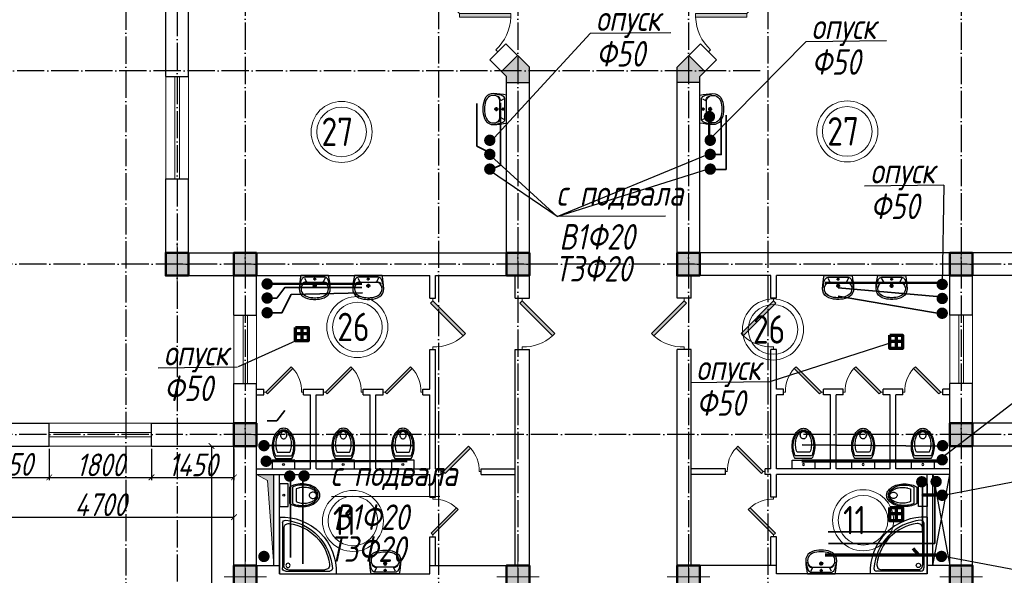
# Model space of a CAD drawing. Extents: x -4445 to 1909585, y 1860 to 289234.
# Tile 39 of 110: x 362177 to 379507, y 221330 to 231107. Entities that reach past the tile are written whole.
import ezdxf

# ---------------------------------------------------------------- set-up
doc = ezdxf.new("R2010")
doc.units = 0
doc.header["$LTSCALE"] = 0.5
doc.header["$MEASUREMENT"] = 0
doc.header["$PDMODE"] = 34
doc.header["$PDSIZE"] = 3
doc.linetypes.add('ACAD_ISO04W100', pattern=[30, 24, -3, 0, -3])
doc.layers.get('0').update_dxf_attribs({"linetype": 'CONTINUOUS', "lineweight": 18})
doc.layers.get('DEFPOINTS').update_dxf_attribs({"color": 2, "linetype": 'CONTINUOUS', "lineweight": 13})
for name, color, linetype in [('kolonn', 7, 'CONTINUOUS'), ('os', 3, 'CONTINUOUS'), ('su', 7, 'CONTINUOUS')]:
    doc.layers.add(name, color=color, linetype=linetype)
for name, color, linetype, lineweight in [('В1', 5, 'CONTINUOUS', 35), ('ВК', 7, 'CONTINUOUS', 25), ('К1', 24, 'бытовая канализация', 70), ('Т3', 1, 'CONTINUOUS', 35)]:
    doc.layers.add(name, color=color, linetype=linetype, lineweight=lineweight)
doc.styles.get("Standard").update_dxf_attribs({"font": 'spds.shx', "oblique": 15})
doc.styles.add('style1', font='isocpeui.ttf', dxfattribs={"height": 80})
doc.linetypes.add('бытовая канализация', pattern='A,5,-0.5,["К1",Standard,S=0.7,R=0,X=0,Y=-0.35],-2', length=7.5)
doc.dimstyles.new('ISO-25', dxfattribs={"dimtxt": 400, "dimasz": 100, "dimexe": 50, "dimexo": 50, "dimgap": 20, "dimtad": 1, "dimdec": 0, "dimtxsty": 'Standard', "dimblk": 'ARCHTICK', "dimcen": 20, "dimclrd": 1, "dimclre": 1, "dimadec": 0, "dimazin": 0, "dimtfac": 1, "dimtdec": 0, "dimtmove": 0, "dimatfit": 3, "dimldrblk": 'ARCHTICK', "dimfxl": 1, "dimarcsym": 0})

# ---------------------------------------------------------------- blocks, each defined once
blk = doc.blocks.new('jfgjhsdf')
blk.add_hatch(color=1).paths.add_polyline_path([(-593, 731), (-637, 687), (0, 50), (44, 94)])
at = {"color": 1}
for p, q in [((0, 1000), (0, 950)), ((0, 50), (0, 0))]:
    blk.add_line(p, q, dxfattribs=at)
blk.add_lwpolyline([(0, 50), (-637, 687), (-593, 731), (44, 94), (0, 50)], dxfattribs=at)
blk.add_arc((-33, 130), 821, 87.662, 132.9147, dxfattribs=at)
blk = doc.blocks.new('_ArchTick')
at = {"color": 0, "linetype": 'ByBlock', "const_width": 0.15}
blk.add_lwpolyline([(-0.5, -0.5), (0.5, 0.5)], dxfattribs=at)
blk = doc.blocks.new('*D2328')
at = {"color": 1, "lineweight": -2, "transparency": 16777216}
for p, q in [((361247, 222321), (361247, 222402)), ((361247, 222352), (365947, 222352)), ((365947, 222321), (365947, 222402))]:
    blk.add_line(p, q, dxfattribs=at)
at = {"layer": 'DEFPOINTS', "color": 0, "transparency": 16777216}
for p in [(365947, 222352), (361247, 222271), (365947, 222271)]:
    blk.add_point(p, dxfattribs=at)
at = {"color": 1, "lineweight": -2, "transparency": 16777216, "xscale": 100, "yscale": 100, "zscale": 100, "rotation": 180}
blk.add_blockref('_ArchTick', (361247, 222352), dxfattribs=at)
at = {"color": 1, "lineweight": -2, "transparency": 16777216, "xscale": 100, "yscale": 100, "zscale": 100}
blk.add_blockref('_ArchTick', (365947, 222352), dxfattribs=at)
at = {"color": 0, "transparency": 16777216, "insert": (363597, 222572), "char_height": 400, "attachment_point": 5}
blk.add_mtext('4700', dxfattribs=at)
blk = doc.blocks.new('*D2434')
at = {"color": 1, "lineweight": -2, "transparency": 16777216}
for p, q in [((365272, 223605), (365604, 223605)), ((365554, 223605), (365554, 216205)), ((365272, 216205), (365604, 216205))]:
    blk.add_line(p, q, dxfattribs=at)
at = {"layer": 'DEFPOINTS', "color": 0, "transparency": 16777216}
for p in [(365222, 223605), (365222, 216205), (365554, 216205)]:
    blk.add_point(p, dxfattribs=at)
at = {"color": 1, "lineweight": -2, "transparency": 16777216, "xscale": 100, "yscale": 100, "zscale": 100}
for p, rotation in [((365554, 223605), 90), ((365554, 216205), 270)]:
    blk.add_blockref('_ArchTick', p, dxfattribs=dict(at, rotation=rotation))
at = {"color": 0, "transparency": 16777216, "insert": (365334, 219905), "char_height": 400, "attachment_point": 5, "rotation": 90}
blk.add_mtext('7400', dxfattribs=at)
blk = doc.blocks.new('ghsdd')
at = {"ltscale": 50}
h = blk.add_hatch(color=256, dxfattribs=at)
h.paths.add_polyline_path([(0, 200), (-200, 200), (-200, 0), (0, 0)])
h.paths.add_polyline_path([(200, 0), (200, 200), (0, 200), (0, 0)])
h.paths.add_polyline_path([(0, 0), (-200, 0), (-200, -200), (0, -200)])
h.paths.add_polyline_path([(0, 0), (0, -200), (200, -200), (200, 0)])
at = {"lineweight": 0}
for p, q in [((0, -374), (0, 374)), ((-374, 0), (374, 0))]:
    blk.add_line(p, q, dxfattribs=at)
at = {"lineweight": 50, "ltscale": 50}
blk.add_lwpolyline([(200, 200), (200, -200), (-200, -200), (-200, 200), (200, 200)], dxfattribs=at)
blk = doc.blocks.new('*D2802')
at = {"color": 1, "lineweight": -2, "transparency": 16777216}
for p, q in [((362697, 223555), (362697, 223003)), ((361247, 223380), (361247, 223003)), ((361247, 223053), (362697, 223053))]:
    blk.add_line(p, q, dxfattribs=at)
at = {"layer": 'DEFPOINTS', "color": 0, "transparency": 16777216}
for p in [(362697, 223605), (361247, 223430), (362697, 223053)]:
    blk.add_point(p, dxfattribs=at)
at = {"color": 1, "lineweight": -2, "transparency": 16777216, "xscale": 100, "yscale": 100, "zscale": 100, "rotation": 180}
blk.add_blockref('_ArchTick', (361247, 223053), dxfattribs=at)
at = {"color": 1, "lineweight": -2, "transparency": 16777216, "xscale": 100, "yscale": 100, "zscale": 100}
blk.add_blockref('_ArchTick', (362697, 223053), dxfattribs=at)
at = {"color": 0, "transparency": 16777216, "insert": (361972, 223281), "char_height": 400, "attachment_point": 5}
blk.add_mtext('1450', dxfattribs=at)
blk = doc.blocks.new('*D2803')
at = {"color": 1, "lineweight": -2, "transparency": 16777216}
for p, q in [((362697, 223555), (362697, 223003)), ((364497, 223555), (364497, 223003)), ((362697, 223053), (364497, 223053))]:
    blk.add_line(p, q, dxfattribs=at)
at = {"layer": 'DEFPOINTS', "color": 0, "transparency": 16777216}
for p in [(362697, 223605), (364497, 223605), (364497, 223053)]:
    blk.add_point(p, dxfattribs=at)
at = {"color": 1, "lineweight": -2, "transparency": 16777216, "xscale": 100, "yscale": 100, "zscale": 100, "rotation": 180}
blk.add_blockref('_ArchTick', (362697, 223053), dxfattribs=at)
at = {"color": 1, "lineweight": -2, "transparency": 16777216, "xscale": 100, "yscale": 100, "zscale": 100}
blk.add_blockref('_ArchTick', (364497, 223053), dxfattribs=at)
at = {"color": 0, "transparency": 16777216, "insert": (363597, 223273), "char_height": 400, "attachment_point": 5}
blk.add_mtext('1800', dxfattribs=at)
blk = doc.blocks.new('*D2804')
at = {"color": 1, "lineweight": -2, "transparency": 16777216}
for p, q in [((364497, 223555), (364497, 223003)), ((365947, 223555), (365947, 223003)), ((364497, 223053), (365947, 223053))]:
    blk.add_line(p, q, dxfattribs=at)
at = {"layer": 'DEFPOINTS', "color": 0, "transparency": 16777216}
for p in [(364497, 223605), (365947, 223605), (365947, 223053)]:
    blk.add_point(p, dxfattribs=at)
at = {"color": 1, "lineweight": -2, "transparency": 16777216, "xscale": 100, "yscale": 100, "zscale": 100, "rotation": 180}
blk.add_blockref('_ArchTick', (364497, 223053), dxfattribs=at)
at = {"color": 1, "lineweight": -2, "transparency": 16777216, "xscale": 100, "yscale": 100, "zscale": 100}
blk.add_blockref('_ArchTick', (365947, 223053), dxfattribs=at)
at = {"color": 0, "transparency": 16777216, "insert": (365222, 223273), "char_height": 400, "attachment_point": 5}
blk.add_mtext('1450', dxfattribs=at)
blk = doc.blocks.new('Podd_igl_as100x100')
for p, q in [((-54, 897), (-54, 104)), ((0, 1000), (0, 0)), ((-80, 808), (-80, 153)), ((0, 0), (-1000, 0)), ((-106, 50), (-891, 50)), ((-158, 74), (-799, 73))]:
    blk.add_line(p, q)
blk.add_circle((-152, 149), 37.8)
for centre, radius, start, end in [((-42, 42), 959, 87.5145, 182.4855), ((-22, 34), 914, 95.7508, 176.1666), ((-67, 71), 821, 97.4497, 172.9032), ((-160, 806), 80.2, 1.4931, 100.036), ((-109, 889), 55.4, 7.9715, 94.7418), ((-891, 93), 43.1, 176.352, 270.7469), ((-799, 157), 84.3, 169.7158, 269.999), ((-155, 149), 75.6, 267.8648, 3.2153), ((-107, 102), 52.6, 270.31, 1.996)]:
    blk.add_arc(centre, radius, start, end)
blk = doc.blocks.new('UniTAZZ_3')
for p, q in [((-152, 200), (-152, -200)), ((0, 200), (-152, 200)), ((0, -200), (0, 200)), ((-293, -112), (-293, 112)), ((-230, -144), (-230, 144)), ((-178, -144), (-178, 144)), ((-152, -200), (0, -200))]:
    blk.add_line(p, q)
blk.add_circle((-76, 0), 17)
for centre, radius, start, end in [((-435, -148), 343, 104.7867, 122.5078), ((-397, -291), 491, 90, 104.7867), ((-399, -261), 441, 90, 104.7867), ((-399, -261), 441, 75.2133, 90), ((-397, -291), 491, 75.2133, 90), ((-359, -148), 343, 58.1489, 75.2133), ((-581, 0), 131, 146.9765, 180), ((-581, 0), 131, 180, 213.0235), ((-493, -57), 235, 122.5078, 146.9765), ((-564, 0), 117, 146.9765, 180), ((-575, 0), 87.7, 145.7058, 180), ((-575, 0), 87.7, 180, 214.2942), ((-485, -51), 211, 122.5078, 146.9765), ((-610, 0), 46, 153.6325, 180), ((-610, 0), 46, 180, 206.3675), ((-600, -5), 56.5, 129.8827, 153.6325), ((-507, -46), 170, 121.2723, 145.7058), ((-594, -12), 66, 109.092, 129.8827), ((-590, -23), 78.1, 90, 109.092), ((-433, -133), 308, 104.7867, 122.5078), ((-462, -121), 257, 104.1209, 121.2723), ((-590, -23), 78.1, 70.908, 90), ((-586, -12), 66, 50.1173, 70.908), ((-580, -5), 56.5, 26.3675, 50.1173), ((-571, 0), 46, 0, 26.3675), ((-571, 0), 46, 333.6325, 0), ((-432, -238), 378, 90, 104.1209), ((-432, -238), 378, 75.8791, 90), ((-403, -121), 257, 64.7964, 75.8791), ((-365, -133), 308, 63.9053, 75.2133), ((-493, 57), 235, 213.0235, 237.4922), ((-564, 0), 117, 180, 213.0235), ((-485, 51), 211, 213.0235, 237.4922), ((-600, 5), 56.5, 206.3675, 230.1173), ((-507, 47), 170, 214.2942, 238.7277), ((-594, 12), 66, 230.1173, 250.908), ((-435, 148), 343, 237.4922, 255.2133), ((-590, 24), 78.1, 250.908, 270), ((-433, 132), 308, 237.4922, 255.2133), ((-462, 121), 257, 238.7277, 255.8791), ((-590, 24), 78.1, 270, 289.092), ((-586, 12), 66, 289.092, 309.8827), ((-580, 5), 56.5, 309.8827, 333.6325), ((-432, 238), 378, 255.8791, 270), ((-399, 261), 441, 255.2133, 270), ((-432, 238), 378, 270, 284.1209), ((-399, 261), 441, 270, 284.7867), ((-403, 121), 257, 284.1209, 295.2036), ((-365, 132), 308, 284.7867, 296.0947), ((-359, 148), 343, 284.7867, 301.8511), ((-397, 291), 491, 255.2133, 270), ((-397, 291), 491, 270, 284.7867)]:
    blk.add_arc(centre, radius, start, end)
blk = doc.blocks.new('UM_8')
for p, q in [((244, 0), (-244, 0)), ((-182, -45), (-146, -110)), ((175, -30), (-175, -30)), ((142, -120), (-132, -120)), ((27, -61), (-27, -61)), ((0, -88), (0, -34)), ((0, -145), (0, -215)), ((182, -45), (146, -110)), ((35, -180), (-35, -180))]:
    blk.add_line(p, q)
for centre, radius in [((0, -180), 27), ((0, -61), 17), ((0, -180), 17)]:
    blk.add_circle(centre, radius)
for centre, radius, start, end in [((-244, 0), 0.5, 90, 167.3206), ((244, 0), 0.5, 12.6794, 90), ((894, -257), 1167, 167.3206, 178.6525), ((68, -206), 330, 154.5977, 180.3349), ((-104, -233), 138, 141.0504, 245.2718), ((-175, -90), 60, 90, 154.5977), ((-104, -233), 148, 141.0504, 147.7493), ((-139, -232), 123, 98.7111, 129.9424), ((-139, -232), 113, 86.1548, 129.9424), ((139, -232), 113, 50.0576, 93.8452), ((139, -232), 123, 50.0576, 81.2889), ((104, -233), 138, 294.7282, 38.9496), ((175, -90), 60, 25.4023, 90), ((104, -233), 148, 32.2507, 38.9496), ((-68, -206), 330, 359.6651, 25.4023), ((-894, -257), 1167, 1.3475, 12.6794), ((-104, -234), 169, 178.312, 234.1043), ((-273, -229), 0.5, 358.312, 358.6525), ((27, -71), 317, 272.4632, 300.3552), ((104, -234), 169, 305.8957, 1.688), ((273, -229), 0.5, 181.3475, 181.688), ((-27, -71), 347, 239.6448, 267.5368), ((-27, -71), 317, 244.8898, 267.5368), ((0, 80), 500, 265.1692, 274.8308), ((0, 80), 470, 265.1692, 274.8308), ((27, -71), 347, 272.4632, 300.3552)]:
    blk.add_arc(centre, radius, start, end)

msp = doc.modelspace()

# ---------------------------------------------------------------- hatches: boundary and pattern name
msp.add_hatch(color=256).paths.add_polyline_path([(366647.134, 223104.672), (366347.134, 223104.672), (366539.683, 222995.101), (366647.134, 221504.672)])
at = {"layer": 'kolonn'}
h = msp.add_hatch(color=256, dxfattribs=at)
h.paths.add_polyline_path([(370747.134, 238004.672), (370747.134, 237904.672), (370655.712, 237813.25), (370938.555, 237530.408), (371147.134, 237738.986), (371147.134, 238004.672)])
h.paths.add_polyline_path([(373955.712, 237530.408), (374238.555, 237813.25), (374147.134, 237904.672), (374147.134, 238004.672), (373747.134, 238004.672), (373747.134, 237738.986)])
h.paths.add_polyline_path([(375547.134, 236604.672), (375447.134, 236604.672), (375355.712, 236696.093), (375072.87, 236413.25), (375281.448, 236204.672), (375547.134, 236204.672)])
h.paths.add_polyline_path([(375547.134, 231804.672), (375281.448, 231804.672), (375072.87, 231596.093), (375355.712, 231313.25), (375447.134, 231404.672), (375547.134, 231404.672)])
h.paths.add_polyline_path([(374147.134, 230004.672), (374147.134, 230104.672), (374238.555, 230196.093), (373955.712, 230478.936), (373747.134, 230270.357), (373747.134, 230004.672)])
h.paths.add_polyline_path([(370655.712, 230196.093), (370747.134, 230104.672), (370747.134, 230004.672), (371147.134, 230004.672), (371147.134, 230270.357), (370938.555, 230478.936)])
h.paths.add_polyline_path([(369347.134, 231404.672), (369447.134, 231404.672), (369538.555, 231313.25), (369821.398, 231596.093), (369612.819, 231804.672), (369347.134, 231804.672)])
h.paths.add_polyline_path([(369538.555, 236696.093), (369447.134, 236604.672), (369347.134, 236604.672), (369347.134, 236204.672), (369612.819, 236204.672), (369821.398, 236413.25)])

# ---------------------------------------------------------------- linework, layer by layer
at = {"lineweight": 30}
for p, q in [((364747.134, 230104.672), (364747.134, 231404.672)), ((365147.134, 230104.672), (365147.134, 231404.672)), ((370450.687, 230401.118), (370733.53, 230683.961)), ((370733.53, 230683.961), (371147.134, 230270.357)), ((374160.738, 230683.961), (373747.134, 230270.357)), ((374443.58, 230401.118), (374160.738, 230683.961)), ((370450.687, 230401.118), (370747.134, 230104.672)), ((370655.712, 230196.093), (370938.555, 230478.936)), ((374238.555, 230196.093), (373955.712, 230478.936)), ((374443.58, 230401.118), (374147.134, 230104.672)), ((371147.134, 226204.672), (371147.134, 230270.357)), ((373747.134, 226204.672), (373747.134, 230270.357)), ((364747.134, 230104.672), (365147.134, 230104.672)), ((370747.134, 227004.672), (370747.134, 230104.672)), ((370747.134, 230004.672), (371147.134, 230004.672)), ((374147.134, 230004.672), (373747.134, 230004.672)), ((374147.134, 227004.672), (374147.134, 230104.672)), ((364747.134, 226604.672), (364747.134, 228304.672)), ((364747.134, 228304.672), (365147.134, 228304.672)), ((365147.134, 227004.672), (365147.134, 228304.672)), ((365147.134, 227004.672), (370747.134, 227004.672)), ((379747.134, 227004.672), (374147.134, 227004.672)), ((364747.134, 226604.672), (365947.134, 226604.672)), ((365947.134, 225904.672), (365947.134, 226604.672)), ((366347.134, 225904.672), (366347.134, 226604.672)), ((366347.134, 226604.672), (369397.134, 226604.672)), ((369397.134, 226204.672), (369397.134, 226604.672)), ((369497.134, 226204.672), (369497.134, 226604.672)), ((369497.134, 226604.672), (370897.134, 226604.672)), ((370897.134, 226204.672), (370897.134, 226604.672)), ((375397.134, 226604.672), (373997.134, 226604.672)), ((373997.134, 226204.672), (373997.134, 226604.672)), ((375397.134, 226204.672), (375397.134, 226604.672)), ((378547.134, 226604.672), (375497.134, 226604.672)), ((375497.134, 226204.672), (375497.134, 226604.672)), ((378547.134, 225904.672), (378547.134, 226604.672)), ((380147.134, 226604.672), (378947.134, 226604.672)), ((378947.134, 225904.672), (378947.134, 226604.672)), ((369397.134, 226204.672), (369497.134, 226204.672)), ((370897.134, 226204.672), (371147.134, 226204.672)), ((373997.134, 226204.672), (373747.134, 226204.672)), ((375497.134, 226204.672), (375397.134, 226204.672)), ((365947.134, 225904.672), (366347.134, 225904.672)), ((378947.134, 225904.672), (378547.134, 225904.672)), ((369397.134, 225304.672), (369497.134, 225304.672)), ((369397.134, 224604.672), (369397.134, 225304.672)), ((369497.134, 223204.672), (369497.134, 225304.672)), ((370897.134, 221504.672), (370897.134, 225304.672)), ((370897.134, 225304.672), (371147.134, 225304.672)), ((371147.134, 221104.672), (371147.134, 225304.672)), ((373997.134, 225304.672), (373747.134, 225304.672)), ((373747.134, 221104.672), (373747.134, 225304.672)), ((373997.134, 221504.672), (373997.134, 225304.672)), ((375397.134, 223204.672), (375397.134, 225304.672)), ((375497.134, 225304.672), (375397.134, 225304.672)), ((375497.134, 224604.672), (375497.134, 225304.672)), ((365947.134, 224004.672), (365947.134, 224704.672)), ((365947.134, 224704.672), (366347.134, 224704.672)), ((366347.134, 221504.672), (366347.134, 224704.672)), ((366347.134, 224604.672), (366472.134, 224604.672)), ((366472.134, 224504.672), (366472.134, 224604.672)), ((367172.134, 224504.672), (367172.134, 224604.672)), ((367172.134, 224604.672), (367522.134, 224604.672)), ((367522.134, 224504.672), (367522.134, 224604.672)), ((368222.134, 224504.672), (368222.134, 224604.672)), ((368222.134, 224604.672), (368572.134, 224604.672)), ((368572.134, 224504.672), (368572.134, 224604.672)), ((369272.134, 224504.672), (369272.134, 224604.672)), ((369272.134, 224604.672), (369397.134, 224604.672)), ((375622.134, 224604.672), (375497.134, 224604.672)), ((375622.134, 224504.672), (375622.134, 224604.672)), ((376322.134, 224504.672), (376322.134, 224604.672)), ((376672.134, 224604.672), (376322.134, 224604.672)), ((376672.134, 224504.672), (376672.134, 224604.672)), ((377722.134, 224604.672), (377372.134, 224604.672)), ((377372.134, 224504.672), (377372.134, 224604.672)), ((377722.134, 224504.672), (377722.134, 224604.672)), ((378422.134, 224504.672), (378422.134, 224604.672)), ((378547.134, 224604.672), (378422.134, 224604.672)), ((378547.134, 221504.672), (378547.134, 224704.672)), ((378947.134, 224704.672), (378547.134, 224704.672)), ((378947.134, 224004.672), (378947.134, 224704.672)), ((366347.134, 224504.672), (366472.134, 224504.672)), ((367172.134, 224504.672), (367297.134, 224504.672)), ((367297.134, 223204.672), (367297.134, 224504.672)), ((367397.134, 223204.672), (367397.134, 224504.672)), ((367397.134, 224504.672), (367522.134, 224504.672)), ((368222.134, 224504.672), (368347.134, 224504.672)), ((368347.134, 223204.672), (368347.134, 224504.672)), ((368447.134, 223204.672), (368447.134, 224504.672)), ((368447.134, 224504.672), (368572.134, 224504.672)), ((369272.134, 224504.672), (369397.134, 224504.672)), ((369397.134, 223204.672), (369397.134, 224504.672)), ((375622.134, 224504.672), (375497.134, 224504.672)), ((375497.134, 223204.672), (375497.134, 224504.672)), ((376447.134, 224504.672), (376322.134, 224504.672)), ((376447.134, 223204.672), (376447.134, 224504.672)), ((376672.134, 224504.672), (376547.134, 224504.672)), ((376547.134, 223204.672), (376547.134, 224504.672)), ((377497.134, 224504.672), (377372.134, 224504.672)), ((377497.134, 223204.672), (377497.134, 224504.672)), ((377722.134, 224504.672), (377597.134, 224504.672)), ((377597.134, 223204.672), (377597.134, 224504.672)), ((378547.134, 224504.672), (378422.134, 224504.672)), ((360847.134, 224004.672), (362697.134, 224004.672)), ((362697.134, 223604.672), (362697.134, 224004.672)), ((364497.134, 223604.672), (364497.134, 224004.672)), ((364497.134, 224004.672), (365947.134, 224004.672)), ((380397.134, 224004.672), (378947.134, 224004.672)), ((361247.134, 223604.672), (362697.134, 223604.672)), ((364497.134, 223604.672), (365947.134, 223604.672)), ((365947.134, 221104.672), (365947.134, 223604.672)), ((378947.134, 221104.672), (378947.134, 223604.672)), ((380397.134, 223604.672), (378947.134, 223604.672)), ((366347.134, 223204.672), (367297.134, 223204.672)), ((366347.134, 223104.672), (369397.134, 223104.672)), ((366647.134, 221504.672), (366647.134, 223104.672)), ((366747.134, 221354.672), (366747.134, 223104.672)), ((367397.134, 223204.672), (368347.134, 223204.672)), ((368447.134, 223204.672), (369397.134, 223204.672)), ((369397.134, 222704.672), (369397.134, 223104.672)), ((369497.134, 223204.672), (369597.134, 223204.672)), ((369497.134, 223104.672), (369597.134, 223104.672)), ((369497.134, 222704.672), (369497.134, 223104.672)), ((369597.134, 223104.672), (369597.134, 223204.672)), ((370297.134, 223104.672), (370297.134, 223204.672)), ((370297.134, 223204.672), (370897.134, 223204.672)), ((370297.134, 223104.672), (370897.134, 223104.672)), ((374597.134, 223204.672), (373997.134, 223204.672)), ((374597.134, 223104.672), (373997.134, 223104.672)), ((374597.134, 223104.672), (374597.134, 223204.672)), ((375297.134, 223104.672), (375297.134, 223204.672)), ((375397.134, 223204.672), (375297.134, 223204.672)), ((375397.134, 223104.672), (375297.134, 223104.672)), ((375397.134, 222704.672), (375397.134, 223104.672)), ((376447.134, 223204.672), (375497.134, 223204.672)), ((378547.134, 223104.672), (375497.134, 223104.672)), ((375497.134, 222704.672), (375497.134, 223104.672)), ((377497.134, 223204.672), (376547.134, 223204.672)), ((378547.134, 223204.672), (377597.134, 223204.672)), ((378147.134, 221354.672), (378147.134, 223104.672)), ((378247.134, 221504.672), (378547.134, 223104.672)), ((378247.134, 223104.672), (378547.134, 221504.672)), ((378247.134, 221504.672), (378247.134, 223104.672)), ((369397.134, 222704.672), (369497.134, 222704.672)), ((375497.134, 222704.672), (375397.134, 222704.672)), ((369397.134, 221354.672), (369397.134, 222004.672)), ((369397.134, 222004.672), (369497.134, 222004.672)), ((369497.134, 221504.672), (369497.134, 222004.672)), ((375497.134, 222004.672), (375397.134, 222004.672)), ((375397.134, 221504.672), (375397.134, 222004.672)), ((375497.134, 221354.672), (375497.134, 222004.672)), ((366347.134, 221504.672), (366747.134, 221504.672)), ((369397.134, 221504.672), (370897.134, 221504.672)), ((375497.134, 221504.672), (373997.134, 221504.672)), ((378547.134, 221504.672), (378147.134, 221504.672)), ((366747.134, 221354.672), (369397.134, 221354.672)), ((378147.134, 221354.672), (375497.134, 221354.672))]:
    msp.add_line(p, q, dxfattribs=at)
at = {"color": 1}
for p, q in [((364747.134, 228304.672), (364747.134, 230104.672)), ((364907.134, 228304.672), (364907.134, 230104.672)), ((364987.134, 230104.672), (364987.134, 228304.672)), ((365147.134, 230104.672), (365147.134, 228304.672)), ((365947.134, 224704.672), (365947.134, 225904.672)), ((366107.134, 224704.672), (366107.134, 225904.672)), ((366187.134, 225904.672), (366187.134, 224704.672)), ((366347.134, 225904.672), (366347.134, 224704.672)), ((378547.134, 225904.672), (378547.134, 224704.672)), ((378707.134, 225904.672), (378707.134, 224704.672)), ((378787.134, 224704.672), (378787.134, 225904.672)), ((378947.134, 224704.672), (378947.134, 225904.672)), ((364497.134, 224004.672), (362697.134, 224004.672)), ((364497.134, 223844.672), (362697.134, 223844.672)), ((362697.134, 223764.672), (364497.134, 223764.672)), ((362697.134, 223604.672), (364497.134, 223604.672))]:
    msp.add_line(p, q, dxfattribs=at)
msp.add_lwpolyline([(366347.134, 223104.672), (366539.683, 222995.101), (366647.134, 221504.672)])
for centre, radius in [((367841.836, 229132.458), 537.019), ((376743.951, 229140.493), 537.019), ((367841.836, 229132.458), 437.019), ((376743.951, 229140.493), 437.019), ((368119.697, 225698.329), 537.019), ((375435.883, 225655.539), 537.019), ((368119.697, 225698.329), 437.019), ((375435.883, 225655.539), 437.019), ((368042.27, 222286.649), 537.019), ((368042.27, 222286.649), 437.019), ((377021.153, 222299.021), 537.019), ((377021.153, 222299.021), 437.019)]:
    msp.add_circle(centre, radius, dxfattribs=at)
at = {"layer": 'os', "color": 3, "linetype": 'ACAD_ISO04W100', "ltscale": 40}
for p, q in [((366147.134, 262860.923), (366147.134, 201637.206)), ((370947.134, 262860.923), (370947.134, 197177.243)), ((373947.134, 262860.923), (373947.134, 197177.243)), ((378747.134, 262860.923), (378747.134, 201637.206)), ((364947.134, 242101.926), (364947.134, 201637.206)), ((364047.134, 237410.581), (364047.134, 201637.206)), ((369547.134, 237419.966), (369547.134, 197177.243)), ((375347.134, 237419.966), (375347.134, 197177.243)), ((375211.948, 230204.672), (326597.211, 230204.672)), ((385453.46, 226804.672), (326597.211, 226804.672)), ((385453.46, 223804.672), (326597.211, 223804.672))]:
    msp.add_line(p, q, dxfattribs=at)
at = {"layer": 'В1'}
for p, q in [((378452.723, 226223.699), (376582.012, 226389.672)), ((366701, 224047.132), (366841.2, 224230.1)), ((366532.102, 224047.132), (366701, 224047.132)), ((366471.8, 223612.3), (369090.3, 223612.3)), ((378386.438, 223604.662), (375949.99, 223623.484)), ((367158.07, 223074.23), (367158.07, 221534.155)), ((378283.07, 222974.23), (378283.07, 221887.274)), ((378283.07, 221887.274), (376415.36, 221887.274))]:
    msp.add_line(p, q, dxfattribs=at)
for points in [[(370466.5, 228756.6), (370223.8, 228882.4), (370223.8, 229632.4)], [(366532.102, 226208.532), (366701, 226208.532), (366841.2, 226391.5), (368201.3, 226391.5)]]:
    msp.add_lwpolyline(points, dxfattribs=at)
at = {"layer": 'В1', "const_width": 100}
for points in [[(370401.411, 228736.786, 1), (370501.411, 228736.786, 1)], [(374281.3, 228736.786, 1), (374381.3, 228736.786, 1)], [(366482.102, 226208.532, 1), (366582.102, 226208.532, 1)], [(378364.031, 226201.143, 1), (378464.031, 226201.143, 1)], [(366426.207, 223610.989, 1), (366526.207, 223610.989, 1)], [(378371.069, 223610.989, 1), (378471.069, 223610.989, 1)], [(367132.218, 223079.05, 1), (367232.218, 223079.05, 1)], [(378257.218, 222979.05, 1), (378357.218, 222979.05, 1)]]:
    msp.add_lwpolyline(points, format="xyb", close=True, dxfattribs=at)
at = {"layer": 'ВК', "color": 34, "lineweight": 50, "ltscale": 10}
for p, q in [((374313.903, 229463.287), (374313.903, 228974.4)), ((376352.608, 226477.972), (378401.453, 226477.972))]:
    msp.add_line(p, q, dxfattribs=at)
at = {"layer": 'ВК', "color": 1, "lineweight": 35, "ltscale": 10}
msp.add_lwpolyline([(374324.9, 228471.7), (374610.6, 228471.7), (374610.6, 229425.2)], dxfattribs=at)
at = {"layer": 'ВК', "color": 5, "lineweight": 35, "ltscale": 10}
msp.add_lwpolyline([(374329.3, 228732.6), (374524.4, 228732.6), (374524.4, 229396.1)], dxfattribs=at)
at = {"layer": 'ВК', "color": 7, "ltscale": 10}
for points in [[(371637.73, 227641.005), (374281.3, 228736.786)], [(371637.73, 227641.005), (374281.3, 228477.316)]]:
    msp.add_lwpolyline(points, dxfattribs=at)
at = {"layer": 'ВК', "color": 34, "lineweight": 50, "ltscale": 10}
for points in [[(366531.891, 226457.046), (368200.4, 226457.046)], [(366514.991, 223337.606), (368997.8, 223337.606)]]:
    msp.add_lwpolyline(points, dxfattribs=at)
at = {"layer": 'К1', "color": 0, "lineweight": 25}
for p, q in [((372219.304, 230862.554), (370465.1, 228956.7)), ((373640.084, 230877.288), (372219.304, 230862.554)), ((376012.004, 230718.254), (374324.4, 229002.4)), ((377432.784, 230732.988), (376012.004, 230718.254)), ((370464.053, 228718.698), (371637.73, 227641.005)), ((371637.73, 227641.005), (370448.5, 228455)), ((373544.775, 227651.881), (371637.73, 227641.005)), ((366029.792, 225004.337), (367030.117, 225456.293)), ((375401.43, 224745.969), (377590.791, 225449.488)), ((366008.108, 224990.248), (364613.683, 224975.514)), ((375379.746, 224731.88), (373985.321, 224717.146)), ((380110.204, 224709.154), (378425.739, 223411.346)), ((380044.458, 223045.404), (378463.82, 222738.426)), ((369570.922, 222719.338), (367663.878, 222708.462)), ((379986.315, 221370.885), (378440.807, 221660.591))]:
    msp.add_line(p, q, dxfattribs=at)
at = {"layer": 'К1', "color": 18, "lineweight": 25, "true_color": 0x000000}
for q in [(377048.123, 228178.626), (378413.82, 226449.657)]:
    msp.add_line((378442.548, 228193.36), q, dxfattribs=at)
at = {"layer": 'К1'}
for p, q in [((367144.768, 225688.686), (367144.768, 225456.293)), ((367260.481, 225576.459), (367030.117, 225576.459)), ((377605.985, 225556.157), (377605.985, 225323.765)), ((377721.698, 225443.93), (377491.335, 225443.93)), ((378418.916, 223340.111), (375944.192, 223340.111)), ((378064.977, 222743.69), (378428.073, 222743.69)), ((377713.827, 222408.538), (377491.335, 222408.538)), ((377605.985, 222520.765), (377605.985, 222288.372)), ((378423.18, 221686.171), (376351.066, 221686.171)), ((378004.406, 221687.163), (377901.5, 221804.257))]:
    msp.add_line(p, q, dxfattribs=at)
at = {"layer": 'К1', "const_width": 100}
for points in [[(374267.134, 229401.72, 1), (374367.134, 229401.72, 1)], [(378363.82, 223362.788, 1), (378463.82, 223362.788, 1)], [(378363.82, 222738.426, 1), (378463.82, 222738.426, 1)], [(366425.853, 221661.174, 1), (366525.853, 221661.174, 1)], [(378351.225, 221661.174, 1), (378451.225, 221661.174, 1)]]:
    msp.add_lwpolyline(points, format="xyb", close=True, dxfattribs=at)
at = {"layer": 'К1', "color": 34, "const_width": 100}
for points in [[(370401.2, 228985.3, 1), (370501.2, 228985.3, 1)], [(374281.089, 228985.3, 1), (374381.089, 228985.3, 1)], [(366481.891, 226457.046, 1), (366581.891, 226457.046, 1)], [(378363.82, 226449.657, 1), (378463.82, 226449.657, 1)], [(366464.991, 223337.606, 1), (366564.991, 223337.606, 1)]]:
    msp.add_lwpolyline(points, format="xyb", close=True, dxfattribs=at)
at = {"layer": 'К1'}
for points in [[(367030.117, 225688.686), (367251.641, 225688.686), (367251.641, 225456.293), (367030.117, 225456.293)], [(377491.335, 225556.157), (377712.859, 225556.157), (377712.859, 225323.765), (377491.335, 225323.765)], [(377491.335, 222520.765), (377712.859, 222520.765), (377712.859, 222288.372), (377491.335, 222288.372)]]:
    msp.add_lwpolyline(points, close=True, dxfattribs=at)
at = {"layer": 'Т3', "color": 1}
for p, q in [((378393.286, 225930.737), (376585.6, 226243.1)), ((366943.88, 223067.786), (366943.88, 221640.808)), ((378068.88, 222967.786), (378068.88, 222093.966)), ((378068.88, 222093.966), (376406.351, 222093.966))]:
    msp.add_line(p, q, dxfattribs=at)
for points in [[(370475.4, 228469.2), (370641.7, 228550.1), (370641.7, 229642)], [(366532.102, 225949.062), (366792.5, 225949.062), (366956.3, 226272.8), (368209.462, 226297.7)]]:
    msp.add_lwpolyline(points, dxfattribs=at)
at = {"layer": 'Т3', "color": 1, "const_width": 100}
for points in [[(370401.411, 228477.316, 1), (370501.411, 228477.316, 1)], [(374281.3, 228477.316, 1), (374381.3, 228477.316, 1)], [(366482.102, 225949.062, 1), (366582.102, 225949.062, 1)], [(378364.031, 225941.673, 1), (378464.031, 225941.673, 1)], [(366879.534, 223075.106, 1), (366979.534, 223075.106, 1)], [(378004.534, 222975.106, 1), (378104.534, 222975.106, 1)]]:
    msp.add_lwpolyline(points, format="xyb", close=True, dxfattribs=at)

# ---------------------------------------------------------------- block references
at = {"rotation": 225.0000000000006}
msp.add_blockref('jfgjhsdf', (369885.002, 231249.646), dxfattribs=at)
at = {"xscale": -1, "rotation": 134.9999999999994}
msp.add_blockref('jfgjhsdf', (375009.266, 231249.646), dxfattribs=at)
for p, xscale, yscale, zscale, rotation in [((369447.134, 226204.672), 0.8999999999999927, 0.8999999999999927, 0.8999999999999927, 180), ((371022.134, 226204.672), 0.8999999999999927, 0.8999999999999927, 0.8999999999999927, 180), ((373872.134, 226204.672), -0.8999999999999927, 0.8999999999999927, 0.8999999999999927, 180), ((375447.134, 226204.672), -0.8999999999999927, 0.8999999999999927, 0.8999999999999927, 180), ((366472.134, 224554.672), 0.6999999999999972, 0.6999999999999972, 0.6999999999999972, 270), ((367522.134, 224554.672), 0.6999999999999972, 0.6999999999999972, 0.6999999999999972, 270), ((368572.134, 224554.672), 0.6999999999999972, 0.6999999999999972, 0.6999999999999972, 270), ((376322.134, 224554.672), -0.6999999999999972, 0.6999999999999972, 0.6999999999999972, 90), ((377372.134, 224554.672), -0.6999999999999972, 0.6999999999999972, 0.6999999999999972, 90), ((378422.134, 224554.672), -0.6999999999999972, 0.6999999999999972, 0.6999999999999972, 90), ((369597.134, 223154.672), 0.6999999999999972, 0.6999999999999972, 0.6999999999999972, 270), ((375297.134, 223154.672), -0.6999999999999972, 0.6999999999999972, 0.6999999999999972, 90)]:
    msp.add_blockref('jfgjhsdf', p, dxfattribs=dict(xscale=xscale, yscale=yscale, zscale=zscale, rotation=rotation))
at = {"yscale": 0.6999999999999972, "zscale": 0.6999999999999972}
for p, xscale in [((369447.134, 222004.672), -0.6999999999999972), ((375447.134, 222004.672), 0.6999999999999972)]:
    msp.add_blockref('jfgjhsdf', p, dxfattribs=dict(at, xscale=xscale))
at = {"layer": 'kolonn'}
for p in [(364947.134, 226804.672), (366147.134, 226804.672), (370947.134, 226804.672), (366147.134, 223804.672), (366147.134, 221304.672), (370947.134, 221304.672)]:
    msp.add_blockref('ghsdd', p, dxfattribs=at)
at = {"layer": 'kolonn', "xscale": -1}
for p in [(373947.134, 226804.672), (378747.134, 226804.672), (378747.134, 223804.672), (373947.134, 221304.672), (378747.134, 221304.672)]:
    msp.add_blockref('ghsdd', p, dxfattribs=at)
at = {"layer": 'su'}
for name, p, rotation in [('UM_8', (370747.134, 229533.469), 270), ('UniTAZZ_3', (366822.134, 223204.672), 270), ('UniTAZZ_3', (367872.134, 223204.672), 270), ('UniTAZZ_3', (368922.134, 223204.672), 270), ('UniTAZZ_3', (366747.134, 222737.687), 180), ('UM_8', (376284.588, 221354.672), 180)]:
    msp.add_blockref(name, p, dxfattribs=dict(at, rotation=rotation))
at = {"layer": 'su', "xscale": -1}
for name, p, rotation in [('UM_8', (374147.134, 229533.469), 90), ('UniTAZZ_3', (375972.134, 223204.672), 90), ('UniTAZZ_3', (377022.134, 223204.672), 90), ('UniTAZZ_3', (378072.134, 223204.672), 90), ('UniTAZZ_3', (378147.134, 222737.687), 180), ('UM_8', (368609.68, 221354.672), 180)]:
    msp.add_blockref(name, p, dxfattribs=dict(at, rotation=rotation))
at = {"layer": 'su'}
for name, p in [('UM_8', (367370.258, 226604.672)), ('UM_8', (368312.255, 226604.672)), ('Podd_igl_as100x100', (378147.134, 221354.672))]:
    msp.add_blockref(name, p, dxfattribs=at)
at = {"layer": 'su', "xscale": -1}
for name, p in [('UM_8', (376582.012, 226604.672)), ('UM_8', (377524.01, 226604.672)), ('Podd_igl_as100x100', (366747.134, 221354.672))]:
    msp.add_blockref(name, p, dxfattribs=at)

# ---------------------------------------------------------------- texts
at = {"style": 'style1', "width": 0.8}
for s, p in [('опуск', (372318.894, 230909.092)), ('опуск', (376111.594, 230764.792)), ('Ф50', (372322.735, 230282.488)), ('Ф50', (376115.435, 230138.188)), ('опуск', (377147.713, 228225.164)), ('с подвала', (371623.613, 227833.224)), ('Ф50', (377151.554, 227598.56)), ('В1Ф20', (371675.804, 227060.939)), ('Т3Ф20', (371599.812, 226499.101)), ('опуск', (364713.274, 225022.052)), ('опуск', (374084.912, 224763.684)), ('Ф50', (364717.115, 224395.449)), ('Ф50', (374088.753, 224137.08)), ('с подвала', (367649.76, 222900.681)), ('В1Ф20', (367701.951, 222128.396)), ('Т3Ф20', (367625.959, 221566.558))]:
    msp.add_text(s, height=449.2125, dxfattribs=at).set_placement(p)
at = {"color": 1}
for s, p in [('27', (367489.693, 228884.442)), ('27', (376391.809, 228892.477)), ('26', (367767.554, 225450.313)), ('26', (375083.74, 225407.523)), ('11', (367690.127, 222038.633)), ('11', (376669.01, 222051.005))]:
    msp.add_text(s, height=500, dxfattribs=at).set_placement(p)

# ---------------------------------------------------------------- dimensions: what is measured, and where the dimension line sits
for base, p1, p2, picture, middle in [((362697.134, 223052.625), (361247.134, 223429.791), (362697.134, 223604.672), '*D2802', (361972.134, 223280.909)), ((365947.134, 222352.313), (361247.134, 222270.502), (365947.134, 222270.502), '*D2328', (363597.134, 222572.313))]:
    dim = msp.add_linear_dim(base=base, p1=p1, p2=p2, dimstyle='ISO-25')
    dim.commit()
    dim.dimension.update_dxf_attribs({"geometry": picture, "text_midpoint": middle})
for base, p1, p2, picture, middle in [((364497.134, 223052.625), (362697.134, 223604.672), (364497.134, 223604.672), '*D2803', (363597.134, 223272.625)), ((365947.134, 223052.625), (364497.134, 223604.672), (365947.134, 223604.672), '*D2804', (365222.134, 223272.625))]:
    dim = msp.add_linear_dim(base=base, p1=p1, p2=p2, dimstyle='ISO-25', override={"dimtmove": 1})
    dim.commit()
    dim.dimension.update_dxf_attribs({"geometry": picture, "text_midpoint": middle})
dim = msp.add_linear_dim(base=(365554.115, 216204.672), p1=(365222.134, 223604.672), p2=(365222.134, 216204.672), angle=90, dimstyle='ISO-25')
dim.commit()
dim.dimension.update_dxf_attribs({"geometry": '*D2434', "text_midpoint": (365334.115, 219904.672)})

doc.saveas('drawing.dxf')
